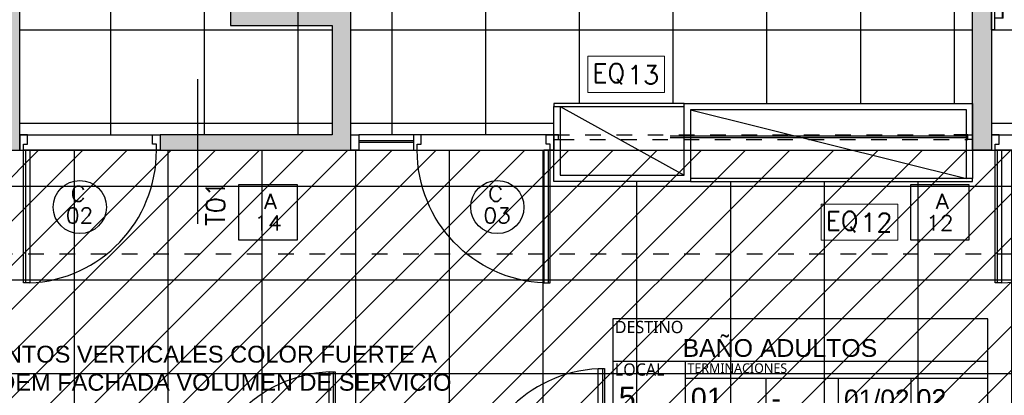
# Model space of a CAD drawing. Header units: metres. Extents: x -4243 to 4656, y 1445 to 4258.
# Tile 21 of 42: x 4481.54 to 4487.85, y 1573.32 to 1575.73. Entities that reach past the tile are written whole.
import ezdxf
from ezdxf.enums import TextEntityAlignment as Align

# ---------------------------------------------------------------- set-up
doc = ezdxf.new("R2010")
doc.units = ezdxf.units.M
doc.header["$LTSCALE"] = 0.3
for name, pattern in [('ACAD_ISO12W100', [21, 12, -3, 0, -3, 0, -3]), ('DASHDOT', [1, 0.5, -0.25, 0, -0.25]), ('HIDDEN', [9.525, 6.35, -3.175]), ('RAYITAS', [0.375, 0.25, -0.125])]:
    doc.linetypes.add(name, pattern=pattern)
for name, color, linetype in [('0 notas JP', 4, 'Continuous'), ('A ALUMINIO', 4, 'Continuous'), ('A CARPINTERIA', 4, 'Continuous'), ('A CIELORRASO', 42, 'Continuous'), ('A EQUIPAMIENTO', 4, 'Continuous'), ('A HATCH TABIQUE', 254, 'Continuous'), ('A HERRERÍA', 4, 'Continuous'), ('A PAVIMENTO', 253, 'Continuous'), ('A PROYECCION', 8, 'Continuous'), ('A TABIQUE', 2, 'Continuous'), ('TXT', 3, 'Continuous'), ('TXT PLANILLAS', 3, 'Continuous'), ('TXT TERMINACIONES', 3, 'Continuous')]:
    doc.layers.add(name, color=color, linetype=linetype)
doc.styles.add('arial', font='arial.ttf')
doc.styles.add('atributo', font='romans.shx', dxfattribs={"height": 0.12})
doc.styles.add('ROMANS', font='romans', dxfattribs={"height": 2})
doc.styles.get("Standard").update_dxf_attribs({"font": 'arial.ttf'})
doc.styles.add('Tahoma', font='tahoma.ttf')
doc.styles.add('TXT-100-S', font='l_10646.ttf')
doc.styles.add('TXT-ANOT', font='arial.ttf')
pattern_1 = [(180, (4432.9265, 1437.6616), (-4e-16, -0.6), []), (270, (4432.9265, 1437.6616), (0.6, -4e-16), [])]

# ---------------------------------------------------------------- blocks, each defined once
blk = doc.blocks.new('C04')
for p, q in [((-0.037, 0), (-0.037, 0.85)), ((-1.25, 0), (-0.025, 0)), ((-0.9, -0.05), (-1.25, -0.05)), ((-0.9, -0.06), (-1.25, -0.06)), ((0, -0.1), (-1.25, -0.1))]:
    blk.add_line(p, q)
for points in [[(-0.065, 0), (-0.065, 0.85), (-0.025, 0.85), (-0.025, 0)], [(-1.3, -0.1), (-1.25, -0.1), (-1.25, 0), (-1.3, 0)]]:
    blk.add_lwpolyline(points, close=True)
for points in [[(-0.875, 0), (-0.875, -0.04), (-0.85, -0.04), (-0.85, -0.1), (-0.9, -0.1), (-0.9, 0), (-0.875, 0)], [(-0.025, 0), (-0.025, -0.04), (-0.05, -0.04), (-0.05, -0.1), (0, -0.1), (0, 0), (-0.025, 0)]]:
    blk.add_lwpolyline(points)
blk.add_arc((-0.0273, 0.0031), 0.8477, 92.39664, 180.20703)
blk = doc.blocks.new('C02')
for p, q in [((-0.037, 0), (-0.037, 0.85)), ((-0.9, 0), (-0.025, 0)), ((0, -0.1), (-0.9, -0.1))]:
    blk.add_line(p, q)
blk.add_lwpolyline([(-0.065, 0), (-0.065, 0.85), (-0.025, 0.85), (-0.025, 0)], close=True)
for points in [[(-0.875, 0), (-0.875, -0.04), (-0.85, -0.04), (-0.85, -0.1), (-0.9, -0.1), (-0.9, 0), (-0.875, 0)], [(-0.025, 0), (-0.025, -0.04), (-0.05, -0.04), (-0.05, -0.1), (0, -0.1), (0, 0), (-0.025, 0)]]:
    blk.add_lwpolyline(points)
blk.add_arc((-0.0273, 0.0031), 0.8477, 92.39664, 180.20703)
blk = doc.blocks.new('A12 p')
at = {"color": 8, "linetype": 'HIDDEN'}
for p, q in [((2.65, 0.02), (0.03, 0.02)), ((2.65, 0.01), (0.03, 0.01))]:
    blk.add_line(p, q, dxfattribs=at)
at = {"layer": 'A ALUMINIO', "linetype": 'RAYITAS'}
for p, q in [((0, 0), (2.5601, 0)), ((0.03, 0.03), (2.65, 0.03)), ((2.65, 0), (2.5601, 0))]:
    blk.add_line(p, q, dxfattribs=at)
at = {"layer": 'A ALUMINIO'}
for points in [[(0.03, 0), (0, 0), (0, 0.03), (0.03, 0.03)], [(2.65, 0), (2.68, 0), (2.68, 0.03), (2.65, 0.03)]]:
    blk.add_lwpolyline(points, close=True, dxfattribs=at)
at = {"layer": 'A PROYECCION', "linetype": 'HIDDEN'}
blk.add_line((0, 0), (0, 0), dxfattribs=at)
blk = doc.blocks.new('LOCAL_PLANTA')
for p, q in [((0, 0.6345), (2.74, 0.6345)), ((0.5306, 0.2383), (0.5306, 0.6345)), ((0.5306, 0.5119), (2.74, 0.5119)), ((1.1204, 0), (1.1204, 0.5119)), ((1.6504, 0.2383), (1.6504, 0.5119)), ((2.1804, 0.2383), (2.1804, 0.5119)), ((0, 0.2383), (2.74, 0.2383))]:
    blk.add_line(p, q)
blk.add_lwpolyline([(0, 0), (2.74, 0), (2.74, 0.9456), (0, 0.9456)], close=True)
at = {"width": 1.204722, "attachment_point": 1, "style": 'TXT-100-S'}
for s, insert, char_height in [('DESTINO', (0.015, 0.9306), 0.09), ('LOCAL', (0.015, 0.6195), 0.09), ('TERMINACIONES', (0.5456, 0.6195), 0.07), ('AREA', (0.015, 0.2233), 0.09), ('NPT', (1.6504, 0.2233), 0.09)]:
    blk.add_mtext(s, dxfattribs=dict(at, insert=insert, char_height=char_height))
at = {"style": 'arial'}
for tag, p, height in [('DESTINO', (0.5102, 0.6672), 0.16), ('NºLOCAL', (0.0436, 0.2889), 0.16), ('PISO', (0.5706, 0.291), 0.15), ('ZOC', (1.1604, 0.291), 0.15), ('TECHO', (2.2204, 0.291), 0.14), ('PARED', (1.6904, 0.291), 0.14), ('AREA', (0.5256, 0.0465), 0.15), ('NPT', (2.0286, 0.0465), 0.15)]:
    blk.add_attdef(tag, p, '', height=height, dxfattribs=at)
blk = doc.blocks.new('*U516')
at = {"linetype": 'DASHDOT'}
blk.add_line((0, -7.94), (0, -1640.17), dxfattribs=at)
at = {"style": 'Tahoma', "flags": 8}
for tag, p in [('NOMBRE_DE_CORTE_1', (0, 0)), ('NOMBRE_DE_CORTE_2', (0, -1648.11))]:
    blk.add_attdef(tag, text='', height=4, dxfattribs=at).set_placement(p, align=Align.BOTTOM_CENTER)
for tag, p in [('NUMERO_DE_PAGINA_1', (0, -1.59)), ('NUMERO_DE_PAGINA_2', (0, -1649.7))]:
    blk.add_attdef(tag, text='', height=3, dxfattribs=at).set_placement(p, align=Align.TOP_CENTER)
blk = doc.blocks.new('C03')
for p, q in [((-0.037, 0.1), (-0.037, 0.951)), ((-0.875, 0.1), (-0.025, 0.1)), ((0, 0), (-0.9, 0))]:
    blk.add_line(p, q)
blk.add_lwpolyline([(-0.065, 0.1), (-0.065, 0.951), (-0.025, 0.951), (-0.025, 0.1)], close=True)
for points in [[(-0.875, 0.1), (-0.875, 0.06), (-0.85, 0.06), (-0.85, 0), (-0.9, 0), (-0.9, 0.1), (-0.875, 0.1)], [(-0.025, 0.1), (-0.025, 0.06), (-0.05, 0.06), (-0.05, 0), (0, 0), (0, 0.1), (-0.025, 0.1)]]:
    blk.add_lwpolyline(points)
blk.add_arc((-0.0232, 0.0993), 0.8518, 92.82799, 179.95069)
blk = doc.blocks.new('TIPOS_GRAL1')
at = {"color": 0, "linetype": 'ByBlock', "ltscale": 0.5}
blk.add_lwpolyline([(-0.2868, -0.195), (0.2868, -0.195), (0.2868, 0.3538), (-0.2868, 0.3538)], close=True, dxfattribs=at)
at = {"color": 0, "linetype": 'ByBlock', "style": 'ROMANS', "width": 1.1}
blk.add_text('A', height=0.15, dxfattribs=at).set_placement((-0.088, 0.112))
at = {"color": 0, "linetype": 'ByBlock', "style": 'ROMANS', "width": 1.05}
blk.add_attdef('NRO', text='', height=0.15, dxfattribs=at).set_placement((0, -0.0271), align=Align.MIDDLE)
blk = doc.blocks.new('*U518')
at = {"color": 0, "linetype": 'ByBlock'}
blk.add_lwpolyline([(-0.2868, -0.195), (0.2868, -0.195), (0.2868, 0.3538), (-0.2868, 0.3538)], close=True, dxfattribs=at)
at = {"color": 0, "linetype": 'ByBlock', "style": 'ROMANS', "width": 1.1}
blk.add_text('A', height=0.15, dxfattribs=at).set_placement((-0.088, 0.112))
at = {"color": 0, "linetype": 'ByBlock', "style": 'ROMANS', "width": 1.05}
blk.add_attdef('NRO', text='', height=0.15, dxfattribs=at).set_placement((0, -0.0271), align=Align.MIDDLE)
blk = doc.blocks.new('*U517')
blk.add_circle((0.0028, 0.0555), 0.2621)
at = {"style": 'ROMANS', "width": 1.1}
blk.add_text('C', height=0.15, dxfattribs=at).set_placement((-0.088, 0.112))
at = {"color": 0, "linetype": 'ByBlock', "style": 'ROMANS', "width": 1.05}
blk.add_attdef('NRO', text='', height=0.15, dxfattribs=at).set_placement((0, -0.0271), align=Align.MIDDLE)
blk = doc.blocks.new('equipamiento')
at = {"lineweight": 0}
blk.add_lwpolyline([(2005.1724, 1488.5092), (2005.1724, 1488.2778), (2005.6633, 1488.2783), (2005.6633, 1488.5092)], close=True, dxfattribs=at)
at = {"lineweight": 0, "insert": (2005.1995, 1488.462), "char_height": 0.12, "attachment_point": 1}
blk.add_mtext_dynamic_manual_height_columns('{\\Fromans|c0;EQ}', width=0.097626, gutter_width=7.5, heights=[0], dxfattribs=at)
blk = doc.blocks.new('equipamiento.')
blk.add_blockref('equipamiento', (0, 0))
at = {"style": 'atributo'}
blk.add_attdef('00', (2005.4221, 1488.3312), '', height=0.12, dxfattribs=at)
blk = doc.blocks.new('TIPO_MURO')
at = {"linetype": 'Continuous'}
blk.add_line((-1.1606, 0), (0, 0), dxfattribs=at)
at = {"style": 'ROMANS', "oblique": 0.17453}
blk.add_attdef('M00', text='', height=0.15, dxfattribs=at).set_placement((-0.6056, 0.2203), align=Align.TOP_LEFT)
blk = doc.blocks.new('A$C4CB05E78')
at = {"layer": 'TXT PLANILLAS'}
ref = blk.add_blockref('TIPO_MURO', (8.3493, 1.6132), dxfattribs=dict(at, xscale=0.8, yscale=0.8, zscale=0.8, rotation=270))
ref.add_attrib('M00', 'T01', dxfattribs={"layer": '0', "height": 0.12, "rotation": 90, "style": 'ROMANS', "oblique": 0.17453}).set_placement((8.4055, 1.8875), align=Align.TOP_RIGHT)
blk = doc.blocks.new('A$C255B2852')
at = {"layer": 'TXT', "insert": (8.2243, 0.8528), "char_height": 0.135, "attachment_point": 5, "style": 'TXT-ANOT'}
blk.add_mtext_dynamic_manual_height_columns('{\\H0.8x;PARAMENTOS VERTICALES COLOR FUERTE A DEFINIR IDEM FACHADA VOLUMEN DE SERVICIO}', width=3.670996, gutter_width=0.000625, heights=[0], dxfattribs=at)
blk = doc.blocks.new('EQ09')
at = {"layer": 'A EQUIPAMIENTO', "color": 251}
for p, q in [((1.8067, -0.04), (0.04, -0.48)), ((2.64, -0.02), (1.8467, -0.46))]:
    blk.add_line(p, q, dxfattribs=at)
at = {"layer": 'A EQUIPAMIENTO'}
blk.add_lwpolyline([(0.0002, -0.48), (0.04, -0.48), (0.04, -0.04), (1.8067, -0.04), (1.8067, -0.5), (2.68, -0.5), (2.68, -0.02), (2.64, -0.02), (2.64, -0.46), (1.8467, -0.46), (1.8467, 0), (0, 0), (0, -0.48)], dxfattribs=at)
for points in [[(1.8467, 0), (2.68, 0), (2.68, -0.02), (1.8467, -0.02)], [(0, -0.48), (1.8067, -0.48), (1.8067, -0.5), (0, -0.5)]]:
    blk.add_lwpolyline(points, close=True, dxfattribs=at)
blk = doc.blocks.new('cielorraso')
at = {"layer": 'A CIELORRASO'}
h = blk.add_hatch(dxfattribs=at)
h.set_pattern_fill('_USER', color=256, scale=0.2, angle=45, pattern_type=0)
h.set_pattern_definition([(45, (0, 0), (-0.141421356, 0.141421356), [])])
h.paths.add_polyline_path([(4465.6535, 1574.8892), (4491.111, 1574.8892), (4491.111, 1572.6392), (4481.4162, 1572.6392), (4481.4162, 1572.0142), (4472.219, 1572.0142), (4472.219, 1572.6392), (4465.6535, 1572.6392)])
blk = doc.blocks.new('CIELORRASO1')
at = {"layer": 'A CIELORRASO'}
blk.add_lwpolyline([(4565.6535, 1574.8892), (4591.111, 1574.8892), (4591.111, 1572.6392), (4581.4162, 1572.6392), (4581.4162, 1572.0142), (4572.219, 1572.0142), (4572.219, 1572.6392), (4565.6535, 1572.6392)], close=True, dxfattribs=at)
at = {"layer": 'A ALUMINIO'}
blk.add_blockref('cielorraso', (99.999, -0.0009), dxfattribs=at)
blk = doc.blocks.new('Perchero 2.20')
for p, q in [((3046.6035, 1813.781), (3046.5816, 1813.781)), ((3046.6036, 1813.7809), (3046.6036, 1811.581)), ((3046.6566, 1813.706), (3046.6036, 1813.706)), ((3046.6536, 1813.706), (3046.6536, 1813.656)), ((3046.6566, 1813.706), (3046.6566, 1813.656)), ((3046.6566, 1813.656), (3046.6036, 1813.656)), ((3046.6566, 1813.506), (3046.6036, 1813.506)), ((3046.6566, 1813.456), (3046.6036, 1813.456)), ((3046.6536, 1813.506), (3046.6536, 1813.456)), ((3046.6566, 1813.506), (3046.6566, 1813.456)), ((3046.6566, 1813.306), (3046.6036, 1813.306)), ((3046.6536, 1813.306), (3046.6536, 1813.256)), ((3046.6566, 1813.306), (3046.6566, 1813.256)), ((3046.6566, 1813.256), (3046.6036, 1813.256)), ((3046.6566, 1813.106), (3046.6036, 1813.106)), ((3046.6536, 1813.106), (3046.6536, 1813.056)), ((3046.6566, 1813.106), (3046.6566, 1813.056)), ((3046.6566, 1813.056), (3046.6036, 1813.056)), ((3046.6566, 1812.906), (3046.6036, 1812.906)), ((3046.6536, 1812.906), (3046.6536, 1812.856)), ((3046.6566, 1812.906), (3046.6566, 1812.856)), ((3046.6566, 1812.856), (3046.6036, 1812.856)), ((3046.6566, 1812.706), (3046.6036, 1812.706)), ((3046.6536, 1812.706), (3046.6536, 1812.656)), ((3046.6566, 1812.706), (3046.6566, 1812.656)), ((3046.6566, 1812.656), (3046.6036, 1812.656)), ((3046.6566, 1812.506), (3046.6036, 1812.506)), ((3046.6536, 1812.506), (3046.6536, 1812.456)), ((3046.6566, 1812.506), (3046.6566, 1812.456)), ((3046.6566, 1812.456), (3046.6036, 1812.456)), ((3046.6566, 1812.306), (3046.6036, 1812.306)), ((3046.6566, 1812.256), (3046.6036, 1812.256)), ((3046.6536, 1812.306), (3046.6536, 1812.256)), ((3046.6566, 1812.306), (3046.6566, 1812.256)), ((3046.6566, 1812.106), (3046.6036, 1812.106)), ((3046.6536, 1812.106), (3046.6536, 1812.056)), ((3046.6566, 1812.106), (3046.6566, 1812.056)), ((3046.6566, 1812.056), (3046.6036, 1812.056)), ((3046.6566, 1811.906), (3046.6036, 1811.906)), ((3046.6536, 1811.906), (3046.6536, 1811.856)), ((3046.6566, 1811.906), (3046.6566, 1811.856)), ((3046.6566, 1811.856), (3046.6036, 1811.856)), ((3046.6566, 1811.706), (3046.6036, 1811.706)), ((3046.6536, 1811.706), (3046.6536, 1811.656)), ((3046.6566, 1811.706), (3046.6566, 1811.656)), ((3046.6566, 1811.656), (3046.6036, 1811.656)), ((3046.6036, 1811.581), (3046.5816, 1811.581))]:
    blk.add_line(p, q)
blk.add_lwpolyline([(3046.5816, 1813.781), (3046.5816, 1811.581)])

msp = doc.modelspace()

# ---------------------------------------------------------------- hatches: boundary and pattern name
at = {"layer": 'A HATCH TABIQUE'}
h = msp.add_hatch(color=256, dxfattribs=at)
h.dxf.hatch_style = 1
h.paths.add_polyline_path([(4487.64343, 1582.53922), (4487.76353, 1582.53922), (4487.76353, 1574.88922), (4487.64343, 1574.88922)])
h = msp.add_hatch(color=256, dxfattribs=at)
h.dxf.hatch_style = 1
h.paths.add_polyline_path([(4483.66353, 1579.75894), (4483.54353, 1579.75894), (4483.54353, 1578.65922), (4481.54353, 1578.65921), (4481.54353, 1579.75894), (4481.42353, 1579.75894), (4481.42353, 1574.88922), (4481.54353, 1574.88922), (4481.54353, 1578.53922), (4483.54353, 1578.53922), (4483.54353, 1575.78922), (4482.89353, 1575.78922), (4482.89353, 1575.68922), (4483.54353, 1575.68922), (4483.54353, 1574.98922), (4482.44353, 1574.98922), (4482.44353, 1574.88922), (4483.66353, 1574.88922)])
at = {"layer": 'A PAVIMENTO'}
h = msp.add_hatch(dxfattribs=at)
h.set_pattern_fill('_USER', color=256, scale=0.6, angle=900, double=1, pattern_type=0)
h.set_pattern_definition(pattern_1)
h.paths.add_polyline_path([(4487.64343, 1582.53922), (4487.6436, 1575.18923), (4484.9636, 1575.18923), (4484.96359, 1574.98921), (4483.66365, 1574.98922), (4483.66353, 1582.53922)])
h = msp.add_hatch(dxfattribs=at)
h.set_pattern_fill('_USER', color=256, scale=0.6, angle=900, double=1, pattern_type=0)
h.set_pattern_definition(pattern_1)
h.paths.add_polyline_path([(4493.67427, 1582.53922), (4493.67429, 1578.44207), (4495.79429, 1578.44207), (4495.79429, 1575.18922), (4490.84349, 1575.18921), (4490.84349, 1575.68921), (4489.06353, 1575.68921), (4489.06353, 1574.98922), (4487.76353, 1574.98922), (4487.76353, 1582.53921)])
h = msp.add_hatch(dxfattribs=at)
h.set_pattern_fill('_USER', color=256, scale=0.6, angle=900, double=1, pattern_type=0)
h.set_pattern_definition(pattern_1)
h.paths.add_polyline_path([(4481.54353, 1578.53922), (4483.54353, 1578.53922), (4483.54353, 1574.98922), (4481.54353, 1574.98922)])
h = msp.add_hatch(dxfattribs=at)
h.set_pattern_fill('_USER', color=256, scale=0.6, angle=1260, double=1, pattern_type=0)
h.set_pattern_definition([(360, (4751.89445, 1300.45805), (7e-16, 0.6), []), (90, (4751.89445, 1300.45805), (-0.6, 6e-16), [])])
h.paths.add_polyline_path([(4485.79693, 1574.88916), (4485.79693, 1574.7892), (4485.58751, 1574.88916)], flags=16)
h.paths.add_polyline_path([(4484.9636, 1574.6892), (4487.76348, 1574.6892), (4487.76348, 1574.7392), (4487.76348, 1574.88916), (4490.21104, 1574.88915), (4490.21104, 1572.63915), (4481.41624, 1572.63921), (4481.41624, 1572.01422), (4479.64625, 1572.01422), (4479.64625, 1572.13922), (4479.34625, 1572.13922), (4479.34625, 1572.63922), (4474.28904, 1572.63922), (4474.28904, 1572.13922), (4473.98904, 1572.13922), (4473.98904, 1572.01422), (4472.21904, 1572.01422), (4472.21904, 1572.63922), (4466.55896, 1572.63922), (4466.55896, 1574.88922), (4472.27353, 1574.8892), (4472.27353, 1574.6892), (4475.83607, 1574.6892), (4476.20889, 1574.6892), (4477.32353, 1574.6892), (4478.98271, 1574.6892), (4479.17019, 1574.6892), (4480.12353, 1574.6892), (4480.12353, 1574.88918), (4484.9636, 1574.88916)])

# ---------------------------------------------------------------- linework, layer by layer
at = {"layer": 'A TABIQUE'}
msp.add_lwpolyline([(4487.64343, 1582.53922), (4487.76353, 1582.53922), (4487.76353, 1574.88922), (4487.64343, 1574.88922)], close=True, dxfattribs=at)
msp.add_lwpolyline([(4483.66353, 1579.75894), (4483.54353, 1579.75894), (4483.54353, 1578.65922), (4481.54353, 1578.65921), (4481.54353, 1579.75894), (4481.42353, 1579.75894), (4481.42353, 1574.88922), (4481.54353, 1574.88922), (4481.54353, 1578.53922), (4483.54353, 1578.53922), (4483.54353, 1575.78922), (4482.89353, 1575.78922), (4482.89353, 1575.68922), (4483.54353, 1575.68922), (4483.54353, 1574.98922), (4482.44353, 1574.98922), (4482.44353, 1574.88922), (4483.66353, 1574.88922), (4483.66353, 1579.75894)], dxfattribs=at)

# ---------------------------------------------------------------- block references
at = {"xscale": -1}
msp.add_blockref('EQ09', (4487.64365, 1575.18923), dxfattribs=at)
at = {"layer": '0 notas JP', "linetype": 'ACAD_ISO12W100', "xscale": -0.035, "yscale": 0.035, "zscale": 0.035, "rotation": 90}
msp.add_blockref('*U516', (4446.72019, 1574.22576), dxfattribs=at)
at = {"layer": 'A ALUMINIO'}
msp.add_blockref('CIELORRASO1', (-100, 0), dxfattribs=at)
at = {"layer": 'A ALUMINIO', "xscale": -1, "rotation": 180}
msp.add_blockref('A12 p', (4484.96346, 1574.98916), dxfattribs=at)
at = {"layer": 'A CARPINTERIA', "color": 6}
for name, p, rotation in [('C02', (4481.54353, 1574.88922), 180), ('C04', (4487.76353, 1574.88922), 180), ('C03', (4483.58874, 1572.51928), 359.9999921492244), ('C03', (4485.31252, 1572.53925), 359.9999921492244)]:
    msp.add_blockref(name, p, dxfattribs=dict(at, rotation=rotation))
at = {"layer": 'A CARPINTERIA', "color": 6, "xscale": -1, "rotation": 179.9996545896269}
msp.add_blockref('C04', (4484.96365, 1574.88921), dxfattribs=at)
at = {"layer": 'A EQUIPAMIENTO', "xscale": -1, "rotation": 180}
msp.add_blockref('Perchero 2.20', (1441.18183, 3389.442), dxfattribs=at)
at = {"layer": 'A HERRERÍA'}
msp.add_blockref('A$C4CB05E78', (4474.33197, 1572.80412), dxfattribs=at)
at = {"layer": 'A HERRERÍA', "rotation": 359.9999999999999}
msp.add_blockref('A$C255B2852', (4474.28904, 1572.63922), dxfattribs=at)
at = {"layer": 'TXT PLANILLAS'}
ref = msp.add_blockref('equipamiento.', (2480.00872, 86.98212), dxfattribs=at)
ref.add_attrib('00', '13', (4485.43079, 1575.31332), dxfattribs={"height": 0.12, "rotation": 360, "style": 'atributo'})
at = {"layer": 'TXT PLANILLAS', "xscale": 0.65, "yscale": 0.65, "zscale": 0.65}
for p, values in [((4481.92672, 1574.48929), {'NRO': '02'}), ((4484.59932, 1574.48928), {'NRO': '03'})]:
    msp.add_blockref('*U517', p, dxfattribs=at).add_auto_attribs(values)
at = {"layer": 'TXT PLANILLAS'}
ref = msp.add_blockref('*U518', (4483.13364, 1574.4407), dxfattribs=dict(at, xscale=-0.65, yscale=0.65, zscale=0.65))
ref.add_attrib('NRO', '14', dxfattribs={"layer": '0', "color": 0, "linetype": 'ByBlock', "height": 0.0975, "style": 'ROMANS', "width": 1.05}).set_placement((4483.13364, 1574.42309), align=Align.MIDDLE)
at = {"layer": 'TXT PLANILLAS', "extrusion": (0, 0, -1)}
ref = msp.add_blockref('TIPOS_GRAL1', (-4487.43347, 1574.4407), dxfattribs=dict(at, xscale=0.65, yscale=0.65, zscale=-0.65))
ref.add_attrib('NRO', '12', dxfattribs={"layer": '0', "color": 0, "linetype": 'ByBlock', "ltscale": 0.5, "height": 0.0975, "rotation": 180, "style": 'ROMANS', "text_generation_flag": 6, "width": 1.05}).set_placement((4487.43347, 1574.42309), align=Align.MIDDLE)
at = {"layer": 'TXT PLANILLAS'}
ref = msp.add_blockref('equipamiento.', (2481.50216, 86.03506), dxfattribs=at)
ref.add_attrib('00', '12', (4486.92423, 1574.36626), dxfattribs={"height": 0.12, "rotation": 360, "style": 'atributo'})
at = {"layer": 'TXT TERMINACIONES'}
ref = msp.add_blockref('LOCAL_PLANTA', (4485.33988, 1572.98121), dxfattribs=dict(at, xscale=0.8759099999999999, yscale=0.8759099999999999, zscale=0.8759099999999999))
ref.add_attrib('NPT', '+1.60', (4487.11671, 1573.02195), dxfattribs={"layer": '0', "height": 0.113868, "style": 'arial'})
ref.add_attrib('AREA', '2.7m²', (4485.80022, 1573.02195), dxfattribs={"layer": '0', "height": 0.113868, "style": 'arial'})
ref.add_attrib('TECHO', '02', (4487.28472, 1573.23615), dxfattribs={"layer": '0', "height": 0.122627, "style": 'arial'})
ref.add_attrib('PARED', '01/02', (4486.82049, 1573.23615), dxfattribs={"layer": '0', "height": 0.119861, "style": 'arial'})
ref.add_attrib('PISO', '01', (4485.83965, 1573.23615), dxfattribs={"layer": '0', "height": 0.131386, "style": 'arial'})
ref.add_attrib('ZOC', '-', (4486.35625, 1573.23615), dxfattribs={"layer": '0', "height": 0.13139, "style": 'arial'})
ref.add_attrib('NºLOCAL', '5', (4485.37805, 1573.23429), dxfattribs={"layer": '0', "color": 0, "height": 0.14015, "style": 'arial'})
ref.add_attrib('DESTINO', 'BAÑO ADULTOS', (4485.78677, 1573.5656), dxfattribs={"layer": '0', "height": 0.1138683, "style": 'arial'})

doc.saveas('drawing.dxf')
